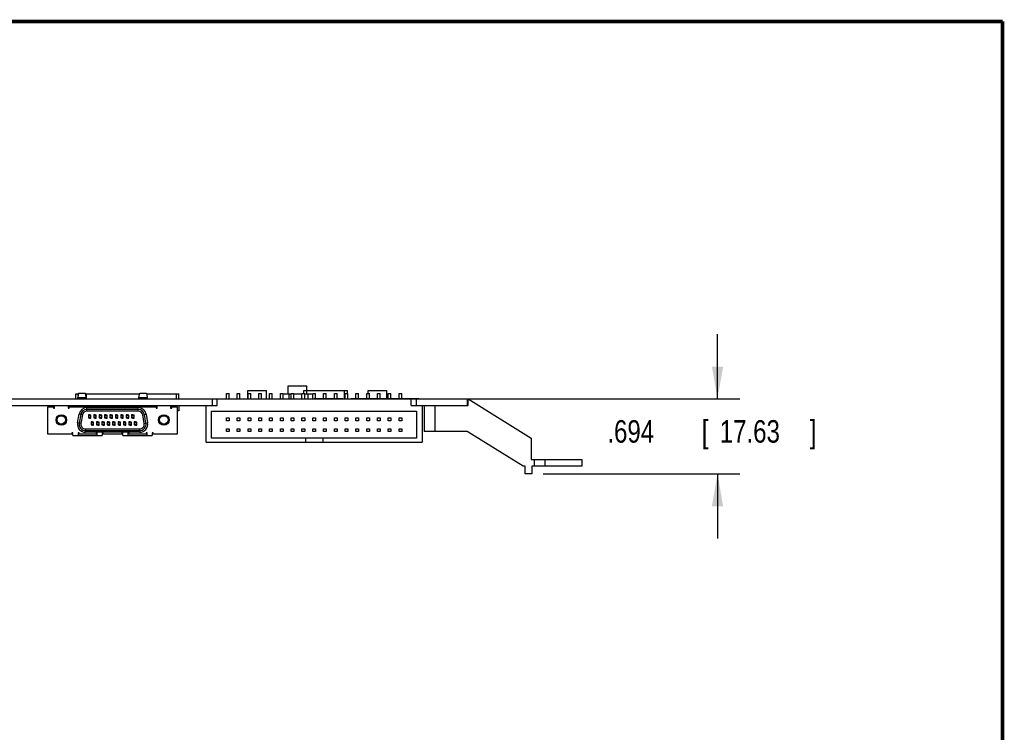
# Model space of a CAD drawing. Header units: inches. Extents: x 0.2 to 16.8, y 0.1 to 10.8.
# Tile 21 of 21: x 11.3 to 16.8, y 6.8 to 10.8. Entities that reach past the tile are written whole.
import ezdxf

# ---------------------------------------------------------------- set-up
doc = ezdxf.new("R2010")
doc.units = ezdxf.units.IN
doc.header["$LTSCALE"] = 0.935
doc.header["$MEASUREMENT"] = 0
doc.layers.get('0').update_dxf_attribs({"linetype": 'CONTINUOUS'})
doc.layers.add('DIMENSIONS', color=7, linetype='CONTINUOUS')
doc.styles.get("Standard").update_dxf_attribs({"font": 'txt', "width": 0.8})
doc.dimstyles.new('DIMSTYLE_2', dxfattribs={"dimtxt": 0.125, "dimasz": 0.18, "dimexe": 0.18, "dimexo": 0.0625, "dimgap": 0.09, "dimtad": 0, "dimtih": 1, "dimtoh": 1, "dimdec": 3, "dimlfac": 1.666667, "dimzin": 4, "dimdsep": 46, "dimtxsty": 'STANDARD', "dimblk": '_FILLED', "dimblk1": '_FILLED', "dimblk2": '_FILLED', "dimcen": 0.09, "dimadec": 0, "dimazin": 0, "dimtp": 0.001, "dimtm": 0.001, "dimtfac": 1, "dimtdec": 3, "dimtofl": 0, "dimtmove": 0, "dimatfit": 3, "dimldrblk": '_FILLED', "dimfxl": 1, "dimtolj": 1, "dimtzin": 4, "dimarcsym": 0})

# ---------------------------------------------------------------- blocks, each defined once
blk = doc.blocks.new('_FILLED')
at = {"color": 0, "linetype": 'BYBLOCK'}
blk.add_solid([(0, 0), (-1, 0.174), (-1, -0.174)], dxfattribs=at)
blk = doc.blocks.new('*D19')
at = {"layer": 'DIMENSIONS', "color": 2, "linetype": 'CONTINUOUS'}
for p, q in [((15.1651, 8.6599), (15.1651, 9.0199)), ((13.5233, 8.6599), (15.2901, 8.6599)), ((14.1959, 8.2435), (15.2901, 8.2435)), ((15.1651, 8.2435), (15.1651, 7.8835))]:
    blk.add_line(p, q, dxfattribs=at)
at = {"layer": 'DIMENSIONS', "color": 2, "linetype": 'CONTINUOUS', "xscale": 0.18, "yscale": 0.18, "zscale": 0.18}
for p, rotation in [((15.1651, 8.6599), 270), ((15.1651, 8.2435), 90)]:
    blk.add_blockref('_FILLED', p, dxfattribs=dict(at, rotation=rotation))
at = {"layer": 'DIMENSIONS', "color": 2, "linetype": 'CONTINUOUS', "width": 0.8}
for s, p in [('.694', (14.5526, 8.4168)), ('[', (15.0776, 8.4168)), ('17.63', (15.1776, 8.4168)), (']', (15.6776, 8.4168))]:
    blk.add_text(s, height=0.125, dxfattribs=at).set_placement(p)

msp = doc.modelspace()

# ---------------------------------------------------------------- linework, layer by layer
at = {"color": 7, "linetype": 'CONTINUOUS'}
for p, q in [((12.55267, 8.70727), (12.65767, 8.70727)), ((12.55267, 8.65987), (12.55267, 8.70727)), ((12.65767, 8.65987), (12.65767, 8.70727)), ((12.77737, 8.73307), (12.88237, 8.73307)), ((12.77737, 8.68822), (12.77737, 8.73307)), ((12.86407, 8.70667), (13.10827, 8.70667)), ((12.86407, 8.68987), (12.86407, 8.70667)), ((12.88117, 8.68822), (12.88117, 8.70667)), ((12.88237, 8.70667), (12.88237, 8.73307)), ((13.09117, 8.65987), (13.09117, 8.70667)), ((13.10827, 8.68987), (13.10827, 8.70667)), ((13.22167, 8.70727), (13.32667, 8.70727)), ((13.22167, 8.68987), (13.22167, 8.70727)), ((13.32667, 8.65987), (13.32667, 8.70727)), ((6.40417, 8.65987), (13.77397, 8.65987)), ((11.59779, 8.68822), (11.61176, 8.68822)), ((11.59779, 8.65987), (11.59779, 8.68822)), ((11.61224, 8.69165), (11.6089, 8.66803)), ((11.6089, 8.66803), (11.65507, 8.66803)), ((11.6089, 8.65987), (11.6089, 8.66803)), ((11.61031, 8.67799), (11.61031, 8.68822)), ((11.61224, 8.69165), (11.65035, 8.69165)), ((11.65507, 8.66803), (11.65035, 8.69165)), ((11.65103, 8.68822), (11.95132, 8.68822)), ((11.65507, 8.65987), (11.65507, 8.66803)), ((11.65531, 8.65987), (11.65531, 8.68822)), ((11.94728, 8.66803), (11.952, 8.69165)), ((11.94728, 8.66803), (11.99345, 8.66803)), ((11.94728, 8.65987), (11.94728, 8.66803)), ((11.952, 8.69165), (11.99011, 8.69165)), ((11.99011, 8.69165), (11.99345, 8.66803)), ((11.99059, 8.68822), (12.16956, 8.68822)), ((11.99345, 8.65987), (11.99345, 8.66803)), ((12.15704, 8.65987), (12.15704, 8.68822)), ((12.16956, 8.65987), (12.16956, 8.68822)), ((12.35497, 8.65987), (12.35497, 8.62267)), ((12.38317, 8.62267), (12.38317, 8.65987)), ((12.43447, 8.68987), (12.44947, 8.68987)), ((12.43447, 8.65987), (12.43447, 8.68987)), ((12.44947, 8.65987), (12.44947, 8.68987)), ((12.49447, 8.68987), (12.50947, 8.68987)), ((12.49447, 8.65987), (12.49447, 8.68987)), ((12.50947, 8.65987), (12.50947, 8.68987)), ((12.55447, 8.68987), (12.56947, 8.68987)), ((12.55447, 8.65987), (12.55447, 8.68987)), ((12.56947, 8.65987), (12.56947, 8.68987)), ((12.61447, 8.68987), (12.62947, 8.68987)), ((12.61447, 8.65987), (12.61447, 8.68987)), ((12.62947, 8.65987), (12.62947, 8.68987)), ((12.67447, 8.68987), (12.68947, 8.68987)), ((12.67447, 8.65987), (12.67447, 8.68987)), ((12.68947, 8.65987), (12.68947, 8.68987)), ((12.70512, 8.66047), (12.86854, 8.66047)), ((12.70512, 8.65987), (12.70512, 8.66047)), ((12.73447, 8.68987), (12.74947, 8.68987)), ((12.73447, 8.66047), (12.73447, 8.68987)), ((12.74947, 8.66047), (12.74947, 8.68987)), ((12.74947, 8.68822), (12.79447, 8.68822)), ((12.78307, 8.66047), (12.78307, 8.68822)), ((12.79447, 8.68987), (12.80947, 8.68987)), ((12.79447, 8.66047), (12.79447, 8.68987)), ((12.80947, 8.66047), (12.80947, 8.68987)), ((12.80947, 8.68822), (12.85447, 8.68822)), ((12.85447, 8.68987), (12.86947, 8.68987)), ((12.85447, 8.66047), (12.85447, 8.68987)), ((12.86854, 8.65987), (12.86854, 8.66047)), ((12.86947, 8.65987), (12.86947, 8.68987)), ((12.86947, 8.68822), (12.91447, 8.68822)), ((12.88927, 8.65987), (12.88927, 8.68822)), ((12.91447, 8.68987), (12.92947, 8.68987)), ((12.91447, 8.65987), (12.91447, 8.68987)), ((12.92947, 8.65987), (12.92947, 8.68987)), ((12.97447, 8.68987), (12.98947, 8.68987)), ((12.97447, 8.65987), (12.97447, 8.68987)), ((12.98947, 8.65987), (12.98947, 8.68987)), ((13.03447, 8.68987), (13.04947, 8.68987)), ((13.03447, 8.65987), (13.03447, 8.68987)), ((13.04947, 8.65987), (13.04947, 8.68987)), ((13.09447, 8.68987), (13.10947, 8.68987)), ((13.09447, 8.65987), (13.09447, 8.68987)), ((13.10947, 8.65987), (13.10947, 8.68987)), ((13.15447, 8.68987), (13.16947, 8.68987)), ((13.15447, 8.65987), (13.15447, 8.68987)), ((13.16947, 8.65987), (13.16947, 8.68987)), ((13.21447, 8.68987), (13.22947, 8.68987)), ((13.21447, 8.65987), (13.21447, 8.68987)), ((13.22947, 8.65987), (13.22947, 8.68987)), ((13.27447, 8.68987), (13.28947, 8.68987)), ((13.27447, 8.65987), (13.27447, 8.68987)), ((13.28947, 8.65987), (13.28947, 8.68987)), ((13.33447, 8.68987), (13.34947, 8.68987)), ((13.33447, 8.65987), (13.33447, 8.68987)), ((13.34947, 8.65987), (13.34947, 8.68987)), ((13.39447, 8.68987), (13.40947, 8.68987)), ((13.39447, 8.65987), (13.39447, 8.68987)), ((13.40947, 8.65987), (13.40947, 8.68987)), ((13.46077, 8.62267), (13.46077, 8.65987)), ((13.48897, 8.65987), (13.48897, 8.62267)), ((13.77397, 8.65987), (13.77397, 8.62267)), ((13.77942, 8.65987), (14.12857, 8.44147)), ((13.77942, 8.62267), (13.77942, 8.65987)), ((6.40417, 8.62267), (12.38317, 8.62267)), ((11.44117, 8.61559), (11.47236, 8.61559)), ((11.44117, 8.46417), (11.44117, 8.61559)), ((11.44354, 8.61913), (11.47188, 8.61913)), ((11.44354, 8.61559), (11.44354, 8.61913)), ((11.47188, 8.61559), (11.47188, 8.61913)), ((11.47236, 8.61559), (11.47236, 8.6085)), ((11.47826, 8.6144), (11.47236, 8.6144)), ((11.47236, 8.6085), (11.47826, 8.6085)), ((11.47826, 8.6085), (11.47826, 8.62267)), ((11.55338, 8.62267), (11.55338, 8.6085)), ((11.55928, 8.6144), (11.55338, 8.6144)), ((11.55338, 8.6085), (11.55928, 8.6085)), ((11.55928, 8.61559), (12.04306, 8.61559)), ((11.55928, 8.6085), (11.55928, 8.61559)), ((11.56047, 8.61913), (11.58881, 8.61913)), ((11.56047, 8.61559), (11.56047, 8.61913)), ((11.58881, 8.61559), (11.58881, 8.61913)), ((11.59779, 8.62267), (11.59779, 8.61559)), ((11.6089, 8.61559), (11.6089, 8.62267)), ((11.65507, 8.61559), (11.65507, 8.62267)), ((11.65531, 8.62267), (11.65531, 8.61559)), ((11.65891, 8.61133), (11.94343, 8.61133)), ((11.65891, 8.59244), (11.65891, 8.61133)), ((11.94343, 8.60188), (11.65891, 8.60188)), ((11.66984, 8.61913), (11.67763, 8.61913)), ((11.66984, 8.61913), (11.66984, 8.61559)), ((11.67763, 8.61913), (11.67763, 8.61559)), ((11.68484, 8.61913), (11.69263, 8.61913)), ((11.68484, 8.61913), (11.68484, 8.61559)), ((11.69263, 8.61913), (11.69263, 8.61559)), ((11.69984, 8.61913), (11.70763, 8.61913)), ((11.69984, 8.61913), (11.69984, 8.61559)), ((11.70763, 8.61913), (11.70763, 8.61559)), ((11.71484, 8.61913), (11.72263, 8.61913)), ((11.71484, 8.61913), (11.71484, 8.61559)), ((11.72263, 8.61913), (11.72263, 8.61559)), ((11.72984, 8.61913), (11.73763, 8.61913)), ((11.72984, 8.61913), (11.72984, 8.61559)), ((11.73763, 8.61913), (11.73763, 8.61559)), ((11.74484, 8.61913), (11.75263, 8.61913)), ((11.74484, 8.61913), (11.74484, 8.61559)), ((11.75263, 8.61913), (11.75263, 8.61559)), ((11.75984, 8.61913), (11.76763, 8.61913)), ((11.75984, 8.61913), (11.75984, 8.61559)), ((11.76763, 8.61913), (11.76763, 8.61559)), ((11.77484, 8.61913), (11.78263, 8.61913)), ((11.77484, 8.61913), (11.77484, 8.61559)), ((11.78263, 8.61913), (11.78263, 8.61559)), ((11.78984, 8.61913), (11.79763, 8.61913)), ((11.78984, 8.61913), (11.78984, 8.61559)), ((11.79763, 8.61913), (11.79763, 8.61559)), ((11.80484, 8.61913), (11.81263, 8.61913)), ((11.80484, 8.61913), (11.80484, 8.61559)), ((11.81263, 8.61913), (11.81263, 8.61559)), ((11.81984, 8.61913), (11.82763, 8.61913)), ((11.81984, 8.61913), (11.81984, 8.61559)), ((11.82763, 8.61913), (11.82763, 8.61559)), ((11.83484, 8.61913), (11.84263, 8.61913)), ((11.83484, 8.61913), (11.83484, 8.61559)), ((11.84263, 8.61913), (11.84263, 8.61559)), ((11.84984, 8.61913), (11.85763, 8.61913)), ((11.84984, 8.61913), (11.84984, 8.61559)), ((11.85763, 8.61913), (11.85763, 8.61559)), ((11.86484, 8.61913), (11.87263, 8.61913)), ((11.86484, 8.61913), (11.86484, 8.61559)), ((11.87263, 8.61913), (11.87263, 8.61559)), ((11.87984, 8.61913), (11.88763, 8.61913)), ((11.87984, 8.61913), (11.87984, 8.61559)), ((11.88763, 8.61913), (11.88763, 8.61559)), ((11.89484, 8.61913), (11.90263, 8.61913)), ((11.89484, 8.61913), (11.89484, 8.61559)), ((11.90263, 8.61913), (11.90263, 8.61559)), ((11.90984, 8.61913), (11.91763, 8.61913)), ((11.90984, 8.61913), (11.90984, 8.61559)), ((11.91763, 8.61913), (11.91763, 8.61559)), ((11.92484, 8.61913), (11.93263, 8.61913)), ((11.92484, 8.61913), (11.92484, 8.61559)), ((11.93263, 8.61913), (11.93263, 8.61559)), ((11.94343, 8.59244), (11.94343, 8.61133)), ((11.94728, 8.61559), (11.94728, 8.62267)), ((11.99345, 8.61559), (11.99345, 8.62267)), ((12.01354, 8.61913), (12.04188, 8.61913)), ((12.01354, 8.61559), (12.01354, 8.61913)), ((12.04188, 8.61559), (12.04188, 8.61913)), ((12.04306, 8.61559), (12.04306, 8.6085)), ((12.04897, 8.6144), (12.04306, 8.6144)), ((12.04306, 8.6085), (12.04897, 8.6085)), ((12.04897, 8.6085), (12.04897, 8.62267)), ((12.12409, 8.62267), (12.12409, 8.6085)), ((12.12999, 8.6144), (12.12409, 8.6144)), ((12.12409, 8.6085), (12.12999, 8.6085)), ((12.12999, 8.61559), (12.16117, 8.61559)), ((12.12999, 8.6085), (12.12999, 8.61559)), ((12.13047, 8.61913), (12.15881, 8.61913)), ((12.13047, 8.61559), (12.13047, 8.61913)), ((12.15704, 8.62267), (12.15704, 8.61913)), ((12.15881, 8.61559), (12.15881, 8.61913)), ((12.16117, 8.61559), (12.16117, 8.46417)), ((12.16956, 8.62267), (12.16956, 8.59433)), ((12.32197, 8.41867), (12.32197, 8.62267)), ((13.46077, 8.62267), (13.77942, 8.62267)), ((13.52197, 8.62267), (13.52197, 8.41867)), ((13.53397, 8.62267), (13.53397, 8.47927)), ((13.59397, 8.62267), (13.59397, 8.47927)), ((11.60638, 8.527), (11.61471, 8.57425)), ((11.63332, 8.57096), (11.61471, 8.57425)), ((11.62402, 8.5726), (11.61569, 8.52536)), ((11.63332, 8.57096), (11.62499, 8.52372)), ((11.94343, 8.59244), (11.65891, 8.59244)), ((11.67373, 8.57177), (11.66665, 8.57177)), ((11.66665, 8.57177), (11.66665, 8.55545)), ((11.66665, 8.55877), (11.67373, 8.55877)), ((11.66665, 8.55545), (11.67373, 8.55287)), ((11.68082, 8.56919), (11.67373, 8.57177)), ((11.67373, 8.56586), (11.67373, 8.57177)), ((11.68082, 8.56586), (11.67373, 8.56586)), ((11.67373, 8.55877), (11.67373, 8.55287)), ((11.67373, 8.55287), (11.68082, 8.55287)), ((11.68082, 8.55287), (11.68082, 8.56919)), ((11.70373, 8.57177), (11.69665, 8.57177)), ((11.69665, 8.57177), (11.69665, 8.55545)), ((11.69665, 8.55877), (11.70373, 8.55877)), ((11.69665, 8.55545), (11.70373, 8.55287)), ((11.71082, 8.56919), (11.70373, 8.57177)), ((11.70373, 8.56586), (11.70373, 8.57177)), ((11.71082, 8.56586), (11.70373, 8.56586)), ((11.70373, 8.55877), (11.70373, 8.55287)), ((11.70373, 8.55287), (11.71082, 8.55287)), ((11.71082, 8.55287), (11.71082, 8.56919)), ((11.73373, 8.57177), (11.72665, 8.57177)), ((11.72665, 8.57177), (11.72665, 8.55545)), ((11.72665, 8.55877), (11.73373, 8.55877)), ((11.72665, 8.55545), (11.73373, 8.55287)), ((11.74082, 8.56919), (11.73373, 8.57177)), ((11.73373, 8.56586), (11.73373, 8.57177)), ((11.74082, 8.56586), (11.73373, 8.56586)), ((11.73373, 8.55877), (11.73373, 8.55287)), ((11.73373, 8.55287), (11.74082, 8.55287)), ((11.74082, 8.55287), (11.74082, 8.56919)), ((11.76373, 8.57177), (11.75665, 8.57177)), ((11.75665, 8.57177), (11.75665, 8.55545)), ((11.75665, 8.55877), (11.76373, 8.55877)), ((11.75665, 8.55545), (11.76373, 8.55287)), ((11.77082, 8.56919), (11.76373, 8.57177)), ((11.76373, 8.56586), (11.76373, 8.57177)), ((11.77082, 8.56586), (11.76373, 8.56586)), ((11.76373, 8.55877), (11.76373, 8.55287)), ((11.76373, 8.55287), (11.77082, 8.55287)), ((11.77082, 8.55287), (11.77082, 8.56919)), ((11.79373, 8.57177), (11.78665, 8.57177)), ((11.78665, 8.57177), (11.78665, 8.55545)), ((11.78665, 8.55877), (11.79373, 8.55877)), ((11.78665, 8.55545), (11.79373, 8.55287)), ((11.80082, 8.56919), (11.79373, 8.57177)), ((11.79373, 8.56586), (11.79373, 8.57177)), ((11.80082, 8.56586), (11.79373, 8.56586)), ((11.79373, 8.55877), (11.79373, 8.55287)), ((11.79373, 8.55287), (11.80082, 8.55287)), ((11.80082, 8.55287), (11.80082, 8.56919)), ((11.82373, 8.57177), (11.81665, 8.57177)), ((11.81665, 8.57177), (11.81665, 8.55545)), ((11.81665, 8.55877), (11.82373, 8.55877)), ((11.81665, 8.55545), (11.82373, 8.55287)), ((11.83082, 8.56919), (11.82373, 8.57177)), ((11.82373, 8.56586), (11.82373, 8.57177)), ((11.83082, 8.56586), (11.82373, 8.56586)), ((11.82373, 8.55877), (11.82373, 8.55287)), ((11.82373, 8.55287), (11.83082, 8.55287)), ((11.83082, 8.55287), (11.83082, 8.56919)), ((11.85373, 8.57177), (11.84665, 8.57177)), ((11.84665, 8.57177), (11.84665, 8.55545)), ((11.84665, 8.55877), (11.85373, 8.55877)), ((11.84665, 8.55545), (11.85373, 8.55287)), ((11.86082, 8.56919), (11.85373, 8.57177)), ((11.85373, 8.56586), (11.85373, 8.57177)), ((11.86082, 8.56586), (11.85373, 8.56586)), ((11.85373, 8.55877), (11.85373, 8.55287)), ((11.85373, 8.55287), (11.86082, 8.55287)), ((11.86082, 8.55287), (11.86082, 8.56919)), ((11.88373, 8.57177), (11.87665, 8.57177)), ((11.87665, 8.57177), (11.87665, 8.55545)), ((11.87665, 8.55877), (11.88373, 8.55877)), ((11.87665, 8.55545), (11.88373, 8.55287)), ((11.89082, 8.56919), (11.88373, 8.57177)), ((11.88373, 8.56586), (11.88373, 8.57177)), ((11.89082, 8.56586), (11.88373, 8.56586)), ((11.88373, 8.55877), (11.88373, 8.55287)), ((11.88373, 8.55287), (11.89082, 8.55287)), ((11.89082, 8.55287), (11.89082, 8.56919)), ((11.91373, 8.57177), (11.90665, 8.57177)), ((11.90665, 8.57177), (11.90665, 8.55545)), ((11.90665, 8.55877), (11.91373, 8.55877)), ((11.90665, 8.55545), (11.91373, 8.55287)), ((11.92082, 8.56919), (11.91373, 8.57177)), ((11.91373, 8.56586), (11.91373, 8.57177)), ((11.92082, 8.56586), (11.91373, 8.56586)), ((11.91373, 8.55877), (11.91373, 8.55287)), ((11.91373, 8.55287), (11.92082, 8.55287)), ((11.92082, 8.55287), (11.92082, 8.56919)), ((11.96902, 8.57096), (11.98763, 8.57425)), ((11.97735, 8.52372), (11.96902, 8.57096)), ((11.98666, 8.52536), (11.97833, 8.5726)), ((11.98763, 8.57425), (11.99597, 8.527)), ((12.16956, 8.59433), (12.16117, 8.59433)), ((12.35197, 8.59147), (13.49197, 8.59147)), ((12.35197, 8.44147), (12.35197, 8.59147)), ((12.43447, 8.55397), (12.44947, 8.55397)), ((12.43447, 8.53897), (12.43447, 8.55397)), ((12.44947, 8.55397), (12.44947, 8.53897)), ((12.49447, 8.55397), (12.50947, 8.55397)), ((12.49447, 8.53897), (12.49447, 8.55397)), ((12.50947, 8.55397), (12.50947, 8.53897)), ((12.55447, 8.55397), (12.56947, 8.55397)), ((12.55447, 8.53897), (12.55447, 8.55397)), ((12.56947, 8.55397), (12.56947, 8.53897)), ((12.61447, 8.55397), (12.62947, 8.55397)), ((12.61447, 8.53897), (12.61447, 8.55397)), ((12.62947, 8.55397), (12.62947, 8.53897)), ((12.67447, 8.55397), (12.68947, 8.55397)), ((12.67447, 8.53897), (12.67447, 8.55397)), ((12.68947, 8.55397), (12.68947, 8.53897)), ((12.73447, 8.55397), (12.74947, 8.55397)), ((12.73447, 8.53897), (12.73447, 8.55397)), ((12.74947, 8.55397), (12.74947, 8.53897)), ((12.79447, 8.55397), (12.80947, 8.55397)), ((12.79447, 8.53897), (12.79447, 8.55397)), ((12.80947, 8.55397), (12.80947, 8.53897)), ((12.85447, 8.55397), (12.86947, 8.55397)), ((12.85447, 8.53897), (12.85447, 8.55397)), ((12.86947, 8.55397), (12.86947, 8.53897)), ((12.91447, 8.55397), (12.92947, 8.55397)), ((12.91447, 8.53897), (12.91447, 8.55397)), ((12.92947, 8.55397), (12.92947, 8.53897)), ((12.97447, 8.55397), (12.98947, 8.55397)), ((12.97447, 8.53897), (12.97447, 8.55397)), ((12.98947, 8.55397), (12.98947, 8.53897)), ((13.03447, 8.55397), (13.04947, 8.55397)), ((13.03447, 8.53897), (13.03447, 8.55397)), ((13.04947, 8.55397), (13.04947, 8.53897)), ((13.09447, 8.55397), (13.10947, 8.55397)), ((13.09447, 8.53897), (13.09447, 8.55397)), ((13.10947, 8.55397), (13.10947, 8.53897)), ((13.15447, 8.55397), (13.16947, 8.55397)), ((13.15447, 8.53897), (13.15447, 8.55397)), ((13.16947, 8.55397), (13.16947, 8.53897)), ((13.21447, 8.55397), (13.22947, 8.55397)), ((13.21447, 8.53897), (13.21447, 8.55397)), ((13.22947, 8.55397), (13.22947, 8.53897)), ((13.27447, 8.55397), (13.28947, 8.55397)), ((13.27447, 8.53897), (13.27447, 8.55397)), ((13.28947, 8.55397), (13.28947, 8.53897)), ((13.33447, 8.55397), (13.34947, 8.55397)), ((13.33447, 8.53897), (13.33447, 8.55397)), ((13.34947, 8.55397), (13.34947, 8.53897)), ((13.39447, 8.55397), (13.40947, 8.55397)), ((13.39447, 8.53897), (13.39447, 8.55397)), ((13.40947, 8.55397), (13.40947, 8.53897)), ((13.49197, 8.59147), (13.49197, 8.44147)), ((11.62499, 8.52372), (11.60638, 8.527)), ((11.65058, 8.49322), (11.95177, 8.49322)), ((11.65058, 8.49322), (11.65058, 8.47433)), ((11.68873, 8.53279), (11.68165, 8.53279)), ((11.68165, 8.53279), (11.68165, 8.51647)), ((11.68165, 8.5198), (11.68873, 8.5198)), ((11.68165, 8.51647), (11.68873, 8.51389)), ((11.69582, 8.53021), (11.68873, 8.53279)), ((11.68873, 8.52688), (11.68873, 8.53279)), ((11.69582, 8.52688), (11.68873, 8.52688)), ((11.68873, 8.5198), (11.68873, 8.51389)), ((11.68873, 8.51389), (11.69582, 8.51389)), ((11.69582, 8.51389), (11.69582, 8.53021)), ((11.71873, 8.53279), (11.71165, 8.53279)), ((11.71165, 8.53279), (11.71165, 8.51647)), ((11.71165, 8.5198), (11.71873, 8.5198)), ((11.71165, 8.51647), (11.71873, 8.51389)), ((11.72582, 8.53021), (11.71873, 8.53279)), ((11.71873, 8.52688), (11.71873, 8.53279)), ((11.72582, 8.52688), (11.71873, 8.52688)), ((11.71873, 8.5198), (11.71873, 8.51389)), ((11.71873, 8.51389), (11.72582, 8.51389)), ((11.72582, 8.51389), (11.72582, 8.53021)), ((11.74873, 8.53279), (11.74165, 8.53279)), ((11.74165, 8.53279), (11.74165, 8.51647)), ((11.74165, 8.5198), (11.74873, 8.5198)), ((11.74165, 8.51647), (11.74873, 8.51389)), ((11.75582, 8.53021), (11.74873, 8.53279)), ((11.74873, 8.52688), (11.74873, 8.53279)), ((11.75582, 8.52688), (11.74873, 8.52688)), ((11.74873, 8.5198), (11.74873, 8.51389)), ((11.74873, 8.51389), (11.75582, 8.51389)), ((11.75582, 8.51389), (11.75582, 8.53021)), ((11.77873, 8.53279), (11.77165, 8.53279)), ((11.77165, 8.53279), (11.77165, 8.51647)), ((11.77165, 8.5198), (11.77873, 8.5198)), ((11.77165, 8.51647), (11.77873, 8.51389)), ((11.78582, 8.53021), (11.77873, 8.53279)), ((11.77873, 8.52688), (11.77873, 8.53279)), ((11.78582, 8.52688), (11.77873, 8.52688)), ((11.77873, 8.5198), (11.77873, 8.51389)), ((11.77873, 8.51389), (11.78582, 8.51389)), ((11.78582, 8.51389), (11.78582, 8.53021)), ((11.80873, 8.53279), (11.80165, 8.53279)), ((11.80165, 8.53279), (11.80165, 8.51647)), ((11.80165, 8.5198), (11.80873, 8.5198)), ((11.80165, 8.51647), (11.80873, 8.51389)), ((11.81582, 8.53021), (11.80873, 8.53279)), ((11.80873, 8.52688), (11.80873, 8.53279)), ((11.81582, 8.52688), (11.80873, 8.52688)), ((11.80873, 8.5198), (11.80873, 8.51389)), ((11.80873, 8.51389), (11.81582, 8.51389)), ((11.81582, 8.51389), (11.81582, 8.53021)), ((11.83873, 8.53279), (11.83165, 8.53279)), ((11.83165, 8.53279), (11.83165, 8.51647)), ((11.83165, 8.5198), (11.83873, 8.5198)), ((11.83165, 8.51647), (11.83873, 8.51389)), ((11.84582, 8.53021), (11.83873, 8.53279)), ((11.83873, 8.52688), (11.83873, 8.53279)), ((11.84582, 8.52688), (11.83873, 8.52688)), ((11.83873, 8.5198), (11.83873, 8.51389)), ((11.83873, 8.51389), (11.84582, 8.51389)), ((11.84582, 8.51389), (11.84582, 8.53021)), ((11.86873, 8.53279), (11.86165, 8.53279)), ((11.86165, 8.53279), (11.86165, 8.51647)), ((11.86165, 8.5198), (11.86873, 8.5198)), ((11.86165, 8.51647), (11.86873, 8.51389)), ((11.87582, 8.53021), (11.86873, 8.53279)), ((11.86873, 8.52688), (11.86873, 8.53279)), ((11.87582, 8.52688), (11.86873, 8.52688)), ((11.86873, 8.5198), (11.86873, 8.51389)), ((11.86873, 8.51389), (11.87582, 8.51389)), ((11.87582, 8.51389), (11.87582, 8.53021)), ((11.89873, 8.53279), (11.89165, 8.53279)), ((11.89165, 8.53279), (11.89165, 8.51647)), ((11.89165, 8.5198), (11.89873, 8.5198)), ((11.89165, 8.51647), (11.89873, 8.51389)), ((11.90582, 8.53021), (11.89873, 8.53279)), ((11.89873, 8.52688), (11.89873, 8.53279)), ((11.90582, 8.52688), (11.89873, 8.52688)), ((11.89873, 8.5198), (11.89873, 8.51389)), ((11.89873, 8.51389), (11.90582, 8.51389)), ((11.90582, 8.51389), (11.90582, 8.53021)), ((11.92873, 8.53279), (11.92165, 8.53279)), ((11.92165, 8.53279), (11.92165, 8.51647)), ((11.92165, 8.5198), (11.92873, 8.5198)), ((11.92165, 8.51647), (11.92873, 8.51389)), ((11.93582, 8.53021), (11.92873, 8.53279)), ((11.92873, 8.52688), (11.92873, 8.53279)), ((11.93582, 8.52688), (11.92873, 8.52688)), ((11.92873, 8.5198), (11.92873, 8.51389)), ((11.92873, 8.51389), (11.93582, 8.51389)), ((11.93582, 8.51389), (11.93582, 8.53021)), ((11.95177, 8.49322), (11.95177, 8.47433)), ((11.97735, 8.52372), (11.99597, 8.527)), ((12.44947, 8.53897), (12.43447, 8.53897)), ((12.43447, 8.49397), (12.44947, 8.49397)), ((12.43447, 8.47897), (12.43447, 8.49397)), ((12.44947, 8.49397), (12.44947, 8.47897)), ((12.50947, 8.53897), (12.49447, 8.53897)), ((12.49447, 8.49397), (12.50947, 8.49397)), ((12.49447, 8.47897), (12.49447, 8.49397)), ((12.50947, 8.49397), (12.50947, 8.47897)), ((12.56947, 8.53897), (12.55447, 8.53897)), ((12.55447, 8.49397), (12.56947, 8.49397)), ((12.55447, 8.47897), (12.55447, 8.49397)), ((12.56947, 8.49397), (12.56947, 8.47897)), ((12.62947, 8.53897), (12.61447, 8.53897)), ((12.61447, 8.49397), (12.62947, 8.49397)), ((12.61447, 8.47897), (12.61447, 8.49397)), ((12.62947, 8.49397), (12.62947, 8.47897)), ((12.68947, 8.53897), (12.67447, 8.53897)), ((12.67447, 8.49397), (12.68947, 8.49397)), ((12.67447, 8.47897), (12.67447, 8.49397)), ((12.68947, 8.49397), (12.68947, 8.47897)), ((12.74947, 8.53897), (12.73447, 8.53897)), ((12.73447, 8.49397), (12.74947, 8.49397)), ((12.73447, 8.47897), (12.73447, 8.49397)), ((12.74947, 8.49397), (12.74947, 8.47897)), ((12.80947, 8.53897), (12.79447, 8.53897)), ((12.79447, 8.49397), (12.80947, 8.49397)), ((12.79447, 8.47897), (12.79447, 8.49397)), ((12.80947, 8.49397), (12.80947, 8.47897)), ((12.86947, 8.53897), (12.85447, 8.53897)), ((12.85447, 8.49397), (12.86947, 8.49397)), ((12.85447, 8.47897), (12.85447, 8.49397)), ((12.86947, 8.49397), (12.86947, 8.47897)), ((12.92947, 8.53897), (12.91447, 8.53897)), ((12.91447, 8.49397), (12.92947, 8.49397)), ((12.91447, 8.47897), (12.91447, 8.49397)), ((12.92947, 8.49397), (12.92947, 8.47897)), ((12.98947, 8.53897), (12.97447, 8.53897)), ((12.97447, 8.49397), (12.98947, 8.49397)), ((12.97447, 8.47897), (12.97447, 8.49397)), ((12.98947, 8.49397), (12.98947, 8.47897)), ((13.04947, 8.53897), (13.03447, 8.53897)), ((13.03447, 8.49397), (13.04947, 8.49397)), ((13.03447, 8.47897), (13.03447, 8.49397)), ((13.04947, 8.49397), (13.04947, 8.47897)), ((13.10947, 8.53897), (13.09447, 8.53897)), ((13.09447, 8.49397), (13.10947, 8.49397)), ((13.09447, 8.47897), (13.09447, 8.49397)), ((13.10947, 8.49397), (13.10947, 8.47897)), ((13.16947, 8.53897), (13.15447, 8.53897)), ((13.15447, 8.49397), (13.16947, 8.49397)), ((13.15447, 8.47897), (13.15447, 8.49397)), ((13.16947, 8.49397), (13.16947, 8.47897)), ((13.22947, 8.53897), (13.21447, 8.53897)), ((13.21447, 8.49397), (13.22947, 8.49397)), ((13.21447, 8.47897), (13.21447, 8.49397)), ((13.22947, 8.49397), (13.22947, 8.47897)), ((13.28947, 8.53897), (13.27447, 8.53897)), ((13.27447, 8.49397), (13.28947, 8.49397)), ((13.27447, 8.47897), (13.27447, 8.49397)), ((13.28947, 8.49397), (13.28947, 8.47897)), ((13.34947, 8.53897), (13.33447, 8.53897)), ((13.33447, 8.49397), (13.34947, 8.49397)), ((13.33447, 8.47897), (13.33447, 8.49397)), ((13.34947, 8.49397), (13.34947, 8.47897)), ((13.40947, 8.53897), (13.39447, 8.53897)), ((13.39447, 8.49397), (13.40947, 8.49397)), ((13.39447, 8.47897), (13.39447, 8.49397)), ((13.40947, 8.49397), (13.40947, 8.47897)), ((11.57499, 8.46417), (11.44117, 8.46417)), ((11.5809, 8.47125), (11.57499, 8.47125)), ((11.57499, 8.47125), (11.57499, 8.46417)), ((11.5809, 8.46535), (11.57499, 8.46535)), ((11.5809, 8.45708), (11.5809, 8.47125)), ((11.5809, 8.45708), (11.74389, 8.45708)), ((11.61515, 8.47125), (11.60925, 8.47125)), ((11.60925, 8.47125), (11.60925, 8.45708)), ((11.61515, 8.46535), (11.60925, 8.46535)), ((11.61515, 8.46417), (11.61515, 8.47125)), ((11.70964, 8.46417), (11.61515, 8.46417)), ((11.65058, 8.48377), (11.95177, 8.48377)), ((11.95177, 8.47433), (11.65058, 8.47433)), ((11.71554, 8.47125), (11.70964, 8.47125)), ((11.70964, 8.47125), (11.70964, 8.46417)), ((11.71554, 8.46535), (11.70964, 8.46535)), ((11.71554, 8.45708), (11.71554, 8.47125)), ((11.7498, 8.47125), (11.74389, 8.47125)), ((11.74389, 8.47125), (11.74389, 8.45708)), ((11.7498, 8.46535), (11.74389, 8.46535)), ((11.7498, 8.46417), (11.7498, 8.47125)), ((11.85255, 8.46417), (11.7498, 8.46417)), ((11.85846, 8.47125), (11.85255, 8.47125)), ((11.85255, 8.47125), (11.85255, 8.46417)), ((11.85846, 8.46535), (11.85255, 8.46535)), ((11.85846, 8.45708), (11.85846, 8.47125)), ((11.85846, 8.45708), (12.02145, 8.45708)), ((11.89271, 8.47125), (11.8868, 8.47125)), ((11.8868, 8.47125), (11.8868, 8.45708)), ((11.89271, 8.46535), (11.8868, 8.46535)), ((11.89271, 8.46417), (11.89271, 8.47125)), ((11.9872, 8.46417), (11.89271, 8.46417)), ((11.9931, 8.47125), (11.9872, 8.47125)), ((11.9872, 8.47125), (11.9872, 8.46417)), ((11.9931, 8.46535), (11.9872, 8.46535)), ((11.9931, 8.45708), (11.9931, 8.47125)), ((12.02736, 8.47125), (12.02145, 8.47125)), ((12.02145, 8.47125), (12.02145, 8.45708)), ((12.02736, 8.46535), (12.02145, 8.46535)), ((12.02736, 8.46417), (12.02736, 8.47125)), ((12.16117, 8.46417), (12.02736, 8.46417)), ((13.49197, 8.44147), (12.35197, 8.44147)), ((12.44947, 8.47897), (12.43447, 8.47897)), ((12.50947, 8.47897), (12.49447, 8.47897)), ((12.56947, 8.47897), (12.55447, 8.47897)), ((12.62947, 8.47897), (12.61447, 8.47897)), ((12.68947, 8.47897), (12.67447, 8.47897)), ((12.74947, 8.47897), (12.73447, 8.47897)), ((12.80947, 8.47897), (12.79447, 8.47897)), ((12.86947, 8.47897), (12.85447, 8.47897)), ((12.87397, 8.44147), (12.87397, 8.41867)), ((12.92947, 8.47897), (12.91447, 8.47897)), ((12.96997, 8.44147), (12.96997, 8.41867)), ((12.98947, 8.47897), (12.97447, 8.47897)), ((13.04947, 8.47897), (13.03447, 8.47897)), ((13.10947, 8.47897), (13.09447, 8.47897)), ((13.16947, 8.47897), (13.15447, 8.47897)), ((13.22947, 8.47897), (13.21447, 8.47897)), ((13.28947, 8.47897), (13.27447, 8.47897)), ((13.34947, 8.47897), (13.33447, 8.47897)), ((13.40947, 8.47897), (13.39447, 8.47897)), ((13.77397, 8.47927), (13.53397, 8.47927)), ((14.0838, 8.28547), (13.77397, 8.47927)), ((14.12857, 8.44147), (14.12857, 8.32267)), ((12.32197, 8.41867), (13.52197, 8.41867)), ((14.12857, 8.32267), (14.41117, 8.32267)), ((14.14836, 8.28547), (14.14836, 8.32267)), ((14.20684, 8.28547), (14.20684, 8.32267)), ((14.41117, 8.32267), (14.41117, 8.28547)), ((14.09622, 8.28547), (14.0838, 8.28547)), ((14.09622, 8.24347), (14.09622, 8.28547)), ((14.41117, 8.28547), (14.13342, 8.28547)), ((14.13342, 8.28547), (14.13342, 8.24347)), ((14.13342, 8.24347), (14.09622, 8.24347))]:
    msp.add_line(p, q, dxfattribs=at)
at = {"color": 6, "linetype": 'CONTINUOUS'}
for p, q in [((13.08214, 8.66047), (12.92268, 8.66047)), ((12.92268, 8.65987), (12.92268, 8.66047)), ((13.08214, 8.65987), (13.08214, 8.66047)), ((13.50478, 8.66047), (13.12701, 8.66047)), ((13.12701, 8.65987), (13.12701, 8.66047)), ((13.129, 8.65987), (13.129, 8.66047)), ((13.13137, 8.65987), (13.13137, 8.66047)), ((13.13177, 8.65987), (13.13177, 8.66047)), ((13.13415, 8.65987), (13.13415, 8.66047)), ((13.13455, 8.65987), (13.13455, 8.66047)), ((13.13573, 8.65987), (13.13573, 8.66047)), ((13.13811, 8.65987), (13.13811, 8.66047)), ((13.14009, 8.65987), (13.14009, 8.66047)), ((13.14089, 8.65987), (13.14089, 8.66047)), ((13.14168, 8.65987), (13.14168, 8.66047)), ((13.14247, 8.65987), (13.14247, 8.66047)), ((13.14921, 8.65987), (13.14921, 8.66047)), ((13.15476, 8.65987), (13.15476, 8.66047)), ((13.15912, 8.65987), (13.15912, 8.66047)), ((13.16071, 8.65987), (13.16071, 8.66047)), ((13.16467, 8.65987), (13.16467, 8.66047)), ((13.17101, 8.65987), (13.17101, 8.66047)), ((13.18211, 8.65987), (13.18211, 8.66047)), ((13.21184, 8.65987), (13.21184, 8.66047)), ((13.21938, 8.65987), (13.21938, 8.66047)), ((13.22175, 8.65987), (13.22175, 8.66047)), ((13.22532, 8.65987), (13.22532, 8.66047)), ((13.22849, 8.65987), (13.22849, 8.66047)), ((13.22968, 8.65987), (13.22968, 8.66047)), ((13.23127, 8.65987), (13.23127, 8.66047)), ((13.23325, 8.65987), (13.23325, 8.66047)), ((13.2384, 8.65987), (13.2384, 8.66047)), ((13.41877, 8.65987), (13.41877, 8.66047)), ((13.42154, 8.65987), (13.42154, 8.66047)), ((13.42749, 8.65987), (13.42749, 8.66047)), ((13.43462, 8.65987), (13.43462, 8.66047)), ((13.44017, 8.65987), (13.44017, 8.66047)), ((13.44612, 8.65987), (13.44612, 8.66047)), ((13.44889, 8.65987), (13.44889, 8.66047)), ((13.45167, 8.65987), (13.45167, 8.66047)), ((13.45246, 8.65987), (13.45246, 8.66047)), ((13.45642, 8.65987), (13.45642, 8.66047)), ((13.45761, 8.65987), (13.45761, 8.66047)), ((13.46316, 8.65987), (13.46316, 8.66047)), ((13.46396, 8.65987), (13.46396, 8.66047)), ((13.46435, 8.65987), (13.46435, 8.66047)), ((13.46633, 8.65987), (13.46633, 8.66047)), ((13.47347, 8.65987), (13.47347, 8.66047)), ((13.47387, 8.65987), (13.47387, 8.66047)), ((13.47823, 8.65987), (13.47823, 8.66047)), ((13.47862, 8.65987), (13.47862, 8.66047)), ((13.4806, 8.65987), (13.4806, 8.66047)), ((13.48219, 8.65987), (13.48219, 8.66047)), ((13.48338, 8.65987), (13.48338, 8.66047)), ((13.48378, 8.65987), (13.48378, 8.66047)), ((13.48417, 8.65987), (13.48417, 8.66047)), ((13.48457, 8.65987), (13.48457, 8.66047)), ((13.4917, 8.65987), (13.4917, 8.66047)), ((13.49884, 8.65987), (13.49884, 8.66047)), ((13.50003, 8.65987), (13.50003, 8.66047)), ((13.50122, 8.65987), (13.50122, 8.66047)), ((13.50399, 8.65987), (13.50399, 8.66047)), ((13.50478, 8.65987), (13.50478, 8.66047))]:
    msp.add_line(p, q, dxfattribs=at)
at = {"color": 7, "linetype": 'CONTINUOUS', "const_width": 0.02}
for points in [[(16.75, 10.75859), (0.25, 10.75859)], [(16.75, 0.25859), (16.75, 10.75859)]]:
    msp.add_lwpolyline(points, dxfattribs=at)
at = {"color": 7, "linetype": 'CONTINUOUS'}
for centre, radius in [((11.51617, 8.54283), 0.02953), ((11.51617, 8.54283), 0.02362), ((12.08617, 8.54283), 0.02953), ((12.08617, 8.54283), 0.02362)]:
    msp.add_circle(centre, radius, dxfattribs=at)
for centre, radius, start, end in [((11.65891, 8.56645), 0.04488, 90, 170), ((11.65891, 8.56645), 0.03543, 90, 170), ((11.94343, 8.56645), 0.04488, 10, 90), ((11.94343, 8.56645), 0.03543, 10, 90), ((11.65891, 8.56645), 0.02598, 90, 170), ((11.94343, 8.56645), 0.02598, 10, 90), ((11.65058, 8.51921), 0.04488, 170, 270), ((11.65058, 8.51921), 0.03543, 170, 270), ((11.65058, 8.51921), 0.02598, 170, 270), ((11.95177, 8.51921), 0.04488, 270, 10), ((11.95177, 8.51921), 0.03543, 270, 10), ((11.95177, 8.51921), 0.02598, 270, 10)]:
    msp.add_arc(centre, radius, start, end, dxfattribs=at)

# ---------------------------------------------------------------- dimensions: what is measured, and where the dimension line sits
at = {"layer": 'DIMENSIONS', "color": 2, "linetype": 'CONTINUOUS'}
dim = msp.add_linear_dim(base=(15.16509, 8.65987), p1=(14.19592, 8.24347), p2=(13.52327, 8.65987), angle=90, dimstyle='DIMSTYLE_2', dxfattribs=at)
dim.commit()
dim.dimension.update_dxf_attribs({"geometry": '*D19', "text_midpoint": (15.16509, 8.47933), "dimtype": 160})

doc.saveas('drawing.dxf')
